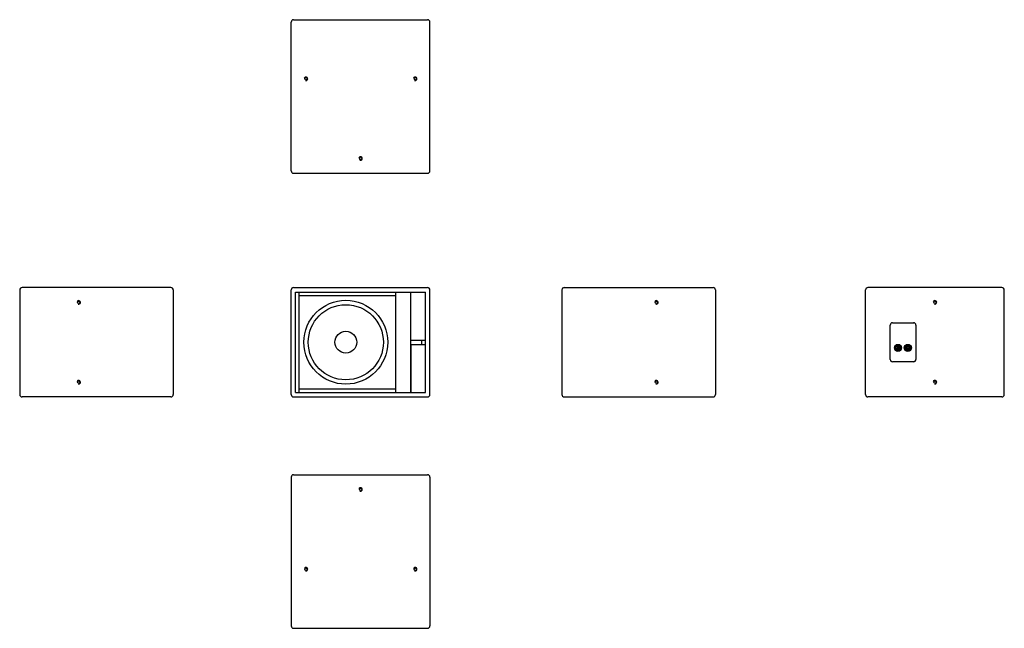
# Model space of a CAD drawing. Extents: x 2606 to 5941, y 4911 to 6971.
import ezdxf

# ---------------------------------------------------------------- set-up
doc = ezdxf.new("R2010")
doc.units = 0
for name, color, linetype in [('KF_SWi_112__FRONT', 7, 'CONTINUOUS'), ('KF_SWi_112__REAR', 7, 'CONTINUOUS'), ('KF_SWi_112__RIGHT', 7, 'CONTINUOUS'), ('KF_SWi_112__TOP', 7, 'CONTINUOUS'), ('KF_SWi_112_BOTTOM', 7, 'CONTINUOUS'), ('KF_SWi_112_LEFT', 7, 'CONTINUOUS')]:
    doc.layers.add(name, color=color, linetype=linetype)

# ---------------------------------------------------------------- blocks, each defined once
blk = doc.blocks.new('KF_SWi_112_RIGHT')
at = {"layer": 'KF_SWi_112__RIGHT', "color": 7, "linetype": 'Continuous'}
blk.add_line((252, 0), (-252, 0), dxfattribs=at)
at = {"layer": 'KF_SWi_112__RIGHT', "linetype": 'Continuous'}
for p, q in [((-260, -8), (-260, -362)), ((260, -8), (260, -362)), ((252, -370), (-252, -370))]:
    blk.add_line(p, q, dxfattribs=at)
at = {"layer": 'KF_SWi_112__RIGHT'}
for centre in [(-60, -50), (-60, -320)]:
    blk.add_circle(centre, 3.96, dxfattribs=at)
at = {"layer": 'KF_SWi_112__RIGHT', "color": 7, "linetype": 'Continuous'}
for centre, start, end in [((252, -8), 0, 90), ((-252, -8), 90, 180)]:
    blk.add_arc(centre, 8, start, end, dxfattribs=at)
at = {"layer": 'KF_SWi_112__RIGHT'}
for centre in [(-60, -50), (-60, -320)]:
    blk.add_arc(centre, 5.91, 250, 160, dxfattribs=at)
at = {"layer": 'KF_SWi_112__RIGHT', "linetype": 'Continuous'}
for centre, start, end in [((-252, -362), 180, 270), ((252, -362), 270, 0)]:
    blk.add_arc(centre, 8, start, end, dxfattribs=at)
blk = doc.blocks.new('KF_SWi_112_FRONT')
at = {"layer": 'KF_SWi_112__FRONT', "color": 7, "linetype": 'Continuous'}
for p, q in [((-227, 0), (227, 0)), ((-220, -15), (220, -15)), ((-208, -27), (120, -27)), ((170, -177.5), (220, -177.5)), ((170, -192.5), (220, -192.5)), ((208, -192.5), (208, -177.5)), ((-208, -343), (120, -343))]:
    blk.add_line(p, q, dxfattribs=at)
at = {"layer": 'KF_SWi_112__FRONT', "linetype": 'Continuous'}
for p, q in [((-235, -362), (-235, -8)), ((-220, -355), (-220, -15)), ((-208, -355), (-208, -15)), ((120, -355), (120, -15)), ((170, -355), (170, -15)), ((220, -355), (220, -15)), ((235, -362), (235, -8)), ((170, -192.5), (170, -355)), ((-220, -355), (220, -355)), ((-227, -370), (227, -370))]:
    blk.add_line(p, q, dxfattribs=at)
at = {"layer": 'KF_SWi_112__FRONT'}
for radius in [142, 127.2, 37]:
    blk.add_circle((-50, -185), radius, dxfattribs=at)
at = {"layer": 'KF_SWi_112__FRONT', "color": 7, "linetype": 'Continuous'}
for centre, start, end in [((-227, -8), 90, 180), ((227, -8), 0, 90)]:
    blk.add_arc(centre, 8, start, end, dxfattribs=at)
at = {"layer": 'KF_SWi_112__FRONT', "linetype": 'Continuous'}
for centre, start, end in [((-227, -362), 180, 270), ((227, -362), 270, 0)]:
    blk.add_arc(centre, 8, start, end, dxfattribs=at)
blk = doc.blocks.new('KF_SWi_112_LEFT')
at = {"layer": 'KF_SWi_112_LEFT', "color": 7, "linetype": 'Continuous'}
blk.add_line((-252, 0), (252, 0), dxfattribs=at)
at = {"layer": 'KF_SWi_112_LEFT', "linetype": 'Continuous'}
for p, q in [((-260, -8), (-260, -362)), ((260, -8), (260, -362)), ((-252, -370), (252, -370))]:
    blk.add_line(p, q, dxfattribs=at)
at = {"layer": 'KF_SWi_112_LEFT'}
for centre in [(60, -50), (60, -320)]:
    blk.add_circle(centre, 3.96, dxfattribs=at)
at = {"layer": 'KF_SWi_112_LEFT', "color": 7, "linetype": 'Continuous'}
for centre, start, end in [((-252, -8), 90, 180), ((252, -8), 0, 90)]:
    blk.add_arc(centre, 8, start, end, dxfattribs=at)
at = {"layer": 'KF_SWi_112_LEFT'}
for centre in [(60, -50), (60, -320)]:
    blk.add_arc(centre, 5.91, 250, 160, dxfattribs=at)
at = {"layer": 'KF_SWi_112_LEFT', "linetype": 'Continuous'}
for centre, start, end in [((-252, -362), 180, 270), ((252, -362), 270, 0)]:
    blk.add_arc(centre, 8, start, end, dxfattribs=at)
blk = doc.blocks.new('KF_SWi_112_REAR')
at = {"layer": 'KF_SWi_112__REAR', "color": 7, "linetype": 'Continuous'}
blk.add_line((227, 0), (-227, 0), dxfattribs=at)
at = {"layer": 'KF_SWi_112__REAR', "linetype": 'Continuous'}
for p, q in [((-235, -362), (-235, -8)), ((235, -362), (235, -8)), ((227, -370), (-227, -370))]:
    blk.add_line(p, q, dxfattribs=at)
at = {"layer": 'KF_SWi_112__REAR'}
for p, q in [((-151.5, -243), (-151.5, -127)), ((-144, -119), (-72, -119)), ((-64.5, -127), (-64.5, -243)), ((-121.6, -200.4), (-121.2, -200)), ((-88.2, -200.4), (-87.8, -200)), ((-134.3, -201.3), (-133.3, -201.3)), ((-134.3, -207), (-133.3, -207)), ((-128.9, -200.5), (-129.3, -200.2)), ((-129.2, -208.2), (-128.8, -207.9)), ((-127.1, -202.3), (-127.6, -201.8)), ((-127.5, -206.5), (-127, -206)), ((-123.4, -202.2), (-122.9, -201.7)), ((-122.8, -206.4), (-123.3, -205.9)), ((-121.1, -208.1), (-121.5, -207.8)), ((-116.9, -202.2), (-115.9, -202.2)), ((-116.9, -206), (-115.9, -206)), ((-100.9, -201.3), (-99.9, -201.3)), ((-100.9, -207), (-99.9, -207)), ((-95.5, -200.5), (-95.9, -200.2)), ((-95.8, -208.2), (-95.4, -207.9)), ((-93.7, -202.3), (-94.2, -201.8)), ((-94.1, -206.5), (-93.6, -206)), ((-90, -202.2), (-89.5, -201.7)), ((-89.4, -206.4), (-89.9, -205.9)), ((-87.7, -208.1), (-88.1, -207.8)), ((-83.5, -202.2), (-82.5, -202.2)), ((-83.5, -206), (-82.5, -206)), ((-72, -251), (-144, -251))]:
    blk.add_line(p, q, dxfattribs=at)
for centre, radius in [((0, -50), 3.96), ((-125.2, -204.1), 12), ((-125.2, -204.1), 11.4), ((-91.8, -204.1), 12), ((-91.8, -204.1), 11.4), ((0, -320), 3.96)]:
    blk.add_circle(centre, radius, dxfattribs=at)
for centre, radius, start, end in [((-227, -8), 8, 90, 180), ((227, -8), 8, 0, 90), ((0, -50), 5.91, 250, 160), ((-143.5, -127), 8, 90, 180), ((-72.5, -127), 8, 360, 90), ((-125.2, -204.1), 8.55, 12.8396, 160.5288), ((-125.2, -204.1), 5.22, 45.8579, 135.8579), ((-125.2, -204.1), 5.7, 315.8579, 45.8578), ((-91.8, -204.1), 8.55, 12.8396, 160.5288), ((-91.8, -204.1), 5.22, 45.8579, 135.8579), ((-91.8, -204.1), 5.7, 315.8579, 45.8578), ((-125.2, -204.1), 9.5, 162.5424, 197.4576), ((-125.2, -204.1), 8.55, 199.4712, 347.1604), ((-125.2, -204.1), 5.7, 135.8579, 225.8583), ((-125.2, -204.1), 5.22, 225.8583, 315.8579), ((-125.2, -204.1), 3.32, 135.8585, 225.8591), ((-125.2, -204.1), 2.61, 45.857, 135.8588), ((-125.2, -204.1), 2.61, 225.8597, 315.8588), ((-125.2, -204.1), 3.32, 315.8585, 45.857), ((-125.2, -204.1), 9.5, 348.463, 11.537), ((-91.8, -204.1), 9.5, 162.5424, 197.4576), ((-91.8, -204.1), 8.55, 199.4712, 347.1604), ((-91.8, -204.1), 5.7, 135.8579, 225.8583), ((-91.8, -204.1), 5.22, 225.8583, 315.8579), ((-91.8, -204.1), 3.32, 135.8585, 225.8591), ((-91.8, -204.1), 2.61, 45.857, 135.8588), ((-91.8, -204.1), 2.61, 225.8597, 315.8588), ((-91.8, -204.1), 3.32, 315.8585, 45.857), ((-91.8, -204.1), 9.5, 348.463, 11.537), ((-143.5, -243), 8, 180, 270), ((-72.5, -243), 8, 270, 0), ((0, -320), 5.91, 250, 160)]:
    blk.add_arc(centre, radius, start, end, dxfattribs=at)
at = {"layer": 'KF_SWi_112__REAR', "linetype": 'Continuous'}
for centre, start, end in [((-227, -362), 180, 270), ((227, -362), 270, 0)]:
    blk.add_arc(centre, 8, start, end, dxfattribs=at)
blk = doc.blocks.new('KF_SWi_112_TOP')
at = {"layer": 'KF_SWi_112__TOP', "color": 7, "linetype": 'Continuous'}
for p, q in [((-227, 0), (227, 0)), ((-235, -8), (-235, -512.000046)), ((235, -8), (235, -512.000046)), ((-227, -520.000046), (227, -520.000046))]:
    blk.add_line(p, q, dxfattribs=at)
at = {"layer": 'KF_SWi_112__TOP'}
for centre in [(0, -49.999985), (-185, -320.000046), (185, -320.000046)]:
    blk.add_circle(centre, 3.956685, dxfattribs=at)
at = {"layer": 'KF_SWi_112__TOP', "color": 7, "linetype": 'Continuous'}
for centre, start, end in [((-227, -8), 90, 180), ((227, -8), 0, 90), ((-227, -512.000046), 180, 270), ((227, -512.000046), 270, 0)]:
    blk.add_arc(centre, 8, start, end, dxfattribs=at)
at = {"layer": 'KF_SWi_112__TOP'}
for centre in [(0, -49.999985), (-185, -320.000046), (185, -320.000046)]:
    blk.add_arc(centre, 5.9055, 250, 160, dxfattribs=at)
blk = doc.blocks.new('KF_SWi_112_BOTTOM')
at = {"layer": 'KF_SWi_112_BOTTOM', "color": 7, "linetype": 'Continuous'}
for p, q in [((-227, 0), (227, 0)), ((-235, -512), (-235, -8)), ((235, -512), (235, -8)), ((-227, -520), (227, -520))]:
    blk.add_line(p, q, dxfattribs=at)
at = {"layer": 'KF_SWi_112_BOTTOM'}
for centre in [(-185, -200), (185, -200), (0, -470)]:
    blk.add_circle(centre, 3.96, dxfattribs=at)
at = {"layer": 'KF_SWi_112_BOTTOM', "color": 7, "linetype": 'Continuous'}
for centre, start, end in [((-227, -8), 90, 180), ((227, -8), 0, 90), ((-227, -512), 180, 270), ((227, -512), 270, 0)]:
    blk.add_arc(centre, 8, start, end, dxfattribs=at)
at = {"layer": 'KF_SWi_112_BOTTOM'}
for centre in [(-185, -200), (185, -200), (0, -470)]:
    blk.add_arc(centre, 5.91, 250, 160, dxfattribs=at)

msp = doc.modelspace()

# ---------------------------------------------------------------- block references
at = {"layer": 'KF_SWi_112__FRONT'}
msp.add_blockref('KF_SWi_112_FRONT', (3760.7, 6064.6), dxfattribs=at)
at = {"layer": 'KF_SWi_112__REAR'}
msp.add_blockref('KF_SWi_112_REAR', (5706.3, 6064.6), dxfattribs=at)
at = {"layer": 'KF_SWi_112__RIGHT'}
msp.add_blockref('KF_SWi_112_RIGHT', (2866, 6064.6), dxfattribs=at)
at = {"layer": 'KF_SWi_112__TOP'}
msp.add_blockref('KF_SWi_112_TOP', (3760.7, 5431.3), dxfattribs=at)
at = {"layer": 'KF_SWi_112_BOTTOM'}
msp.add_blockref('KF_SWi_112_BOTTOM', (3760.7, 6971.4), dxfattribs=at)
at = {"layer": 'KF_SWi_112_LEFT'}
msp.add_blockref('KF_SWi_112_LEFT', (4702.8, 6064.6), dxfattribs=at)

doc.saveas('drawing.dxf')
